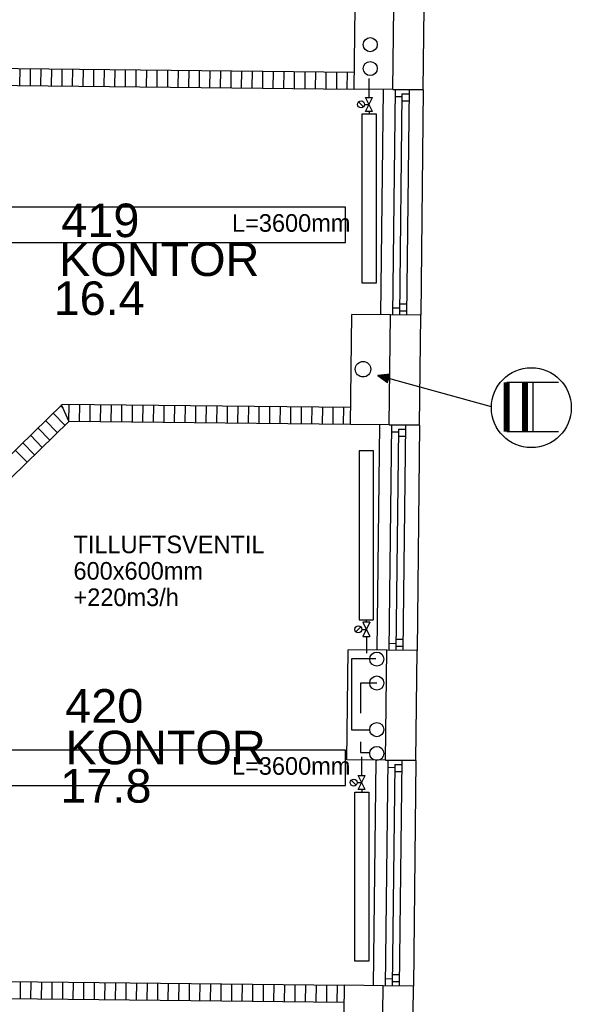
# Model space of a CAD drawing. Header units: millimetres. Extents: x 0 to 83130, y 0 to 53088.
# Tile 99 of 105: x 60756 to 64673, y 37872 to 44859. Entities that reach past the tile are written whole.
import ezdxf

# ---------------------------------------------------------------- set-up
doc = ezdxf.new("R2010")
doc.units = ezdxf.units.MM
doc.header["$LTSCALE"] = 50
doc.header["$MEASUREMENT"] = 0
doc.linetypes.add('V-V', pattern=[2, 1, 1])
doc.layers.get('0').update_dxf_attribs({"linetype": 'CONTINUOUS'})
for name, color, linetype in [('20604A200D001$0$832 Rominfo', 7, 'CONTINUOUS'), ('20604A200D001$0$A12-HEL1', 251, 'CONTINUOUS'), ('20604A200D001$0$A12-HEL3', 251, 'CONTINUOUS'), ('20604A200D001$0$A12-HEL4', 251, 'CONTINUOUS'), ('20604A200D001$0$A23-HEL1', 251, 'CONTINUOUS'), ('20604A200D001$0$A24-HEL2', 251, 'CONTINUOUS'), ('20604A200D001$0$A24-SKR1', 251, 'CONTINUOUS'), ('V061-', 1, 'CONTINUOUS'), ('V090-', 2, 'CONTINUOUS'), ('V091', 1, 'CONTINUOUS'), ('V100-', 6, 'CONTINUOUS'), ('V110', 1, 'CONTINUOUS'), ('V111', 3, 'CONTINUOUS'), ('xref', 7, 'CONTINUOUS')]:
    doc.layers.add(name, color=color, linetype=linetype)
doc.styles.add('20604A200D001$0$Arial', font='arial.ttf', dxfattribs={"height": 238.125})
doc.styles.add('FISO', font='fiso')

# ---------------------------------------------------------------- blocks, each defined once
blk = doc.blocks.new('VUN')
at = {"color": 0}
blk.add_circle((0, 0), 0.5, dxfattribs=at)
blk = doc.blocks.new('20604A200D001')
at = {"layer": '20604A200D001$0$A12-HEL1', "color": 7}
for points in [[(78805.3, 42033.8), (78787.8, 40433.9)], [(79090.3, 42030.7), (79072.8, 40430.8)], [(78779.3, 39654), (78761.9, 38054.1)], [(79064.3, 39650.9), (79046.8, 38051)], [(78753.4, 37274.1), (78735.9, 35674.2)], [(79038.3, 37271), (79020.9, 35671.1)]]:
    blk.add_lwpolyline(points, dxfattribs=at)
at = {"layer": '20604A200D001$0$A12-HEL3', "color": 7}
for points in [[(78600.3, 42036.1), (78608.8, 42816)], [(78875.3, 42033.1), (78600.3, 42036.1)], [(78574.3, 39656.2), (78582.8, 40436.2)], [(78857.8, 40433.2), (78582.8, 40436.2)], [(78849.3, 39653.2), (78574.3, 39656.2)], [(78548.4, 37276.4), (78556.9, 38056.3)], [(78831.9, 38053.3), (78556.9, 38056.3)], [(78823.4, 37273.4), (78548.4, 37276.4)], [(78522.4, 34896.5), (78530.9, 35676.5)], [(78805.9, 35673.5), (78530.9, 35676.5)]]:
    blk.add_lwpolyline(points, dxfattribs=at)
at = {"layer": '20604A200D001$0$A12-HEL4', "color": 7}
for points in [[(78875.3, 42033.1), (78883.8, 42813)], [(79090.3, 42030.7), (79098.8, 42810.7)], [(79090.3, 42030.7), (78875.3, 42033.1)], [(78875.3, 42033.1), (79090.3, 42030.7)], [(78849.3, 39653.2), (78857.8, 40433.2)], [(79072.8, 40430.8), (78857.8, 40433.2)], [(79064.3, 39650.9), (79072.8, 40430.8)], [(79064.3, 39650.9), (78849.3, 39653.2)], [(78849.3, 39653.2), (79064.3, 39650.9)], [(78823.4, 37273.4), (78831.9, 38053.3)], [(79046.8, 38051), (78831.9, 38053.3)], [(79038.3, 37271), (79046.8, 38051)], [(79038.3, 37271), (78823.4, 37273.4)], [(78823.4, 37273.4), (79038.3, 37271)], [(78797.4, 34893.5), (78805.9, 35673.5)], [(79020.9, 35671.1), (78805.9, 35673.5)], [(79012.4, 34891.2), (79020.9, 35671.1)]]:
    blk.add_lwpolyline(points, dxfattribs=at)
at = {"layer": '20604A200D001$0$A23-HEL1', "color": 7}
for points in [[(78890.3, 42032.9), (78872.8, 40433)], [(78939.9, 42002.4), (78922.8, 40432.5)], [(78939.9, 42002.4), (78989.9, 42001.8)], [(78990.3, 42031.8), (78972.8, 40431.9)], [(78889.7, 41982.9), (78939.7, 41982.4)], [(78939.4, 41952.4), (78989.4, 41951.8)], [(78873.4, 40483), (78923.4, 40482.5)], [(78923.1, 40462.5), (78973.1, 40461.9)], [(78923.7, 40512.5), (78973.7, 40511.9)], [(78864.3, 39653.1), (78846.9, 38053.2)], [(78914, 39622.5), (78896.9, 38052.6)], [(78914, 39622.5), (78964, 39622)], [(78964.3, 39652), (78946.8, 38052.1)], [(78863.8, 39603.1), (78913.8, 39602.5)], [(78913.4, 39572.5), (78963.4, 39572)], [(78847.4, 38103.1), (78897.4, 38102.6)], [(78897.2, 38082.6), (78947.2, 38082.1)], [(78897.7, 38132.6), (78947.7, 38132.1)], [(78838.4, 37273.2), (78820.9, 35673.3)], [(78888, 37242.7), (78870.9, 35672.7)], [(78888, 37242.7), (78938, 37242.1)], [(78938.3, 37272.1), (78920.9, 35672.2)], [(78837.8, 37223.2), (78887.8, 37222.7)], [(78887.5, 37192.7), (78937.5, 37192.1)], [(78821.4, 35723.3), (78871.4, 35722.7)], [(78871.2, 35702.7), (78921.2, 35702.2)], [(78871.8, 35752.7), (78921.8, 35752.2)]]:
    blk.add_lwpolyline(points, dxfattribs=at)
at = {"layer": '20604A200D001$0$A24-HEL2', "color": 7}
for points in [[(73391.7, 42212.9), (78601.6, 42156.1)], [(73384.4, 42093), (78600.3, 42036.1)], [(76526.1, 39798.6), (74782.4, 38097.5)], [(78575.6, 39776.2), (76526.1, 39798.6)], [(76574.4, 39678), (74830.8, 37976.9)], [(78574.3, 39656.2), (76574.4, 39678)], [(73085.7, 35735.8), (78530.9, 35676.5)], [(73081.7, 35615.9), (78529.6, 35556.5)]]:
    blk.add_lwpolyline(points, dxfattribs=at)
at = {"layer": '20604A200D001$0$A24-SKR1', "color": 7}
for points in [[(76226.5, 42062), (76227.8, 42182)], [(76301.5, 42061.2), (76302.8, 42181.1)], [(76376.5, 42060.3), (76377.8, 42180.3)], [(76451.5, 42059.5), (76452.8, 42179.5)], [(76526.5, 42058.7), (76527.8, 42178.7)], [(76601.4, 42057.9), (76602.8, 42177.9)], [(76676.4, 42057.1), (76677.8, 42177.1)], [(76751.4, 42056.2), (76752.8, 42176.2)], [(76826.4, 42055.4), (76827.7, 42175.4)], [(76901.4, 42054.6), (76902.7, 42174.6)], [(76976.4, 42053.8), (76977.7, 42173.8)], [(77051.4, 42053), (77052.7, 42173)], [(77126.4, 42052.2), (77127.7, 42172.1)], [(77201.4, 42051.3), (77202.7, 42171.3)], [(77276.4, 42050.5), (77277.7, 42170.5)], [(77351.4, 42049.7), (77352.7, 42169.7)], [(77426.4, 42048.9), (77427.7, 42168.9)], [(77501.4, 42048.1), (77502.7, 42168.1)], [(77576.4, 42047.2), (77577.7, 42167.2)], [(77651.4, 42046.4), (77652.7, 42166.4)], [(77726.4, 42045.6), (77727.7, 42165.6)], [(77801.4, 42044.8), (77802.7, 42164.8)], [(77876.4, 42044), (77877.7, 42164)], [(77951.4, 42043.2), (77952.7, 42163.2)], [(78026.4, 42042.3), (78027.7, 42162.3)], [(78101.4, 42041.5), (78102.7, 42161.5)], [(78176.4, 42040.7), (78177.7, 42160.7)], [(78251.3, 42039.9), (78252.7, 42159.9)], [(78326.3, 42039.1), (78327.7, 42159.1)], [(78401.3, 42038.2), (78402.7, 42158.2)], [(78476.3, 42037.4), (78477.6, 42157.4)], [(78551.3, 42036.6), (78552.6, 42156.6)], [(76533.5, 39770.7), (76515.9, 39788.6)], [(76521.1, 39798.6), (76574.4, 39678)], [(76575.5, 39678), (76576.8, 39798)], [(76650.5, 39677.2), (76651.8, 39797.2)], [(76725.5, 39676.4), (76726.8, 39796.4)], [(76800.5, 39675.6), (76801.8, 39795.6)], [(76875.5, 39674.8), (76876.8, 39794.7)], [(76950.5, 39673.9), (76951.8, 39793.9)], [(77025.5, 39673.1), (77026.8, 39793.1)], [(77100.5, 39672.3), (77101.8, 39792.3)], [(77175.5, 39671.5), (77176.8, 39791.5)], [(77250.5, 39670.7), (77251.8, 39790.7)], [(77325.4, 39669.8), (77326.8, 39789.8)], [(77400.4, 39669), (77401.8, 39789)], [(77475.4, 39668.2), (77476.7, 39788.2)], [(77550.4, 39667.4), (77551.7, 39787.4)], [(77625.4, 39666.6), (77626.7, 39786.6)], [(77700.4, 39665.8), (77701.7, 39785.7)], [(77775.4, 39664.9), (77776.7, 39784.9)], [(77850.4, 39664.1), (77851.7, 39784.1)], [(77925.4, 39663.3), (77926.7, 39783.3)], [(78000.4, 39662.5), (78001.7, 39782.5)], [(78075.4, 39661.7), (78076.7, 39781.7)], [(78150.4, 39660.8), (78151.7, 39780.8)], [(78225.4, 39660), (78226.7, 39780)], [(78300.4, 39659.2), (78301.7, 39779.2)], [(78375.4, 39658.4), (78376.7, 39778.4)], [(78450.4, 39657.6), (78451.7, 39777.6)], [(78525.4, 39656.8), (78526.7, 39776.7)], [(76546.2, 39650.4), (76462.3, 39736.2)], [(76439, 39545.5), (76355.1, 39631.3)], [(76492.6, 39597.9), (76408.7, 39683.7)], [(76385.4, 39493), (76301.4, 39578.8)], [(76331.8, 39440.6), (76247.8, 39526.4)], [(76278.2, 39388.1), (76194.2, 39473.9)], [(76230.8, 35581.5), (76232.1, 35701.5)], [(76305.8, 35580.7), (76307.1, 35700.7)], [(76380.8, 35579.9), (76382.1, 35699.9)], [(76455.8, 35579.1), (76457.1, 35699.1)], [(76530.8, 35578.3), (76532.1, 35698.3)], [(76605.8, 35577.4), (76607.1, 35697.4)], [(76680.8, 35576.6), (76682.1, 35696.6)], [(76755.8, 35575.8), (76757.1, 35695.8)], [(76830.8, 35575), (76832.1, 35695)], [(76905.8, 35574.2), (76907.1, 35694.2)], [(76980.7, 35573.4), (76982.1, 35693.4)], [(77055.7, 35572.5), (77057.1, 35692.5)], [(77130.7, 35571.7), (77132.1, 35691.7)], [(77205.7, 35570.9), (77207, 35690.9)], [(77280.7, 35570.1), (77282, 35690.1)], [(77355.7, 35569.3), (77357, 35689.3)], [(77430.7, 35568.5), (77432, 35688.4)], [(77505.7, 35567.6), (77507, 35687.6)], [(77580.7, 35566.8), (77582, 35686.8)], [(77655.7, 35566), (77657, 35686)], [(77730.7, 35565.2), (77732, 35685.2)], [(77805.7, 35564.4), (77807, 35684.4)], [(77880.7, 35563.5), (77882, 35683.5)], [(77955.7, 35562.7), (77957, 35682.7)], [(78030.7, 35561.9), (78032, 35681.9)], [(78105.7, 35561.1), (78107, 35681.1)], [(78180.7, 35560.3), (78182, 35680.3)], [(78255.7, 35559.5), (78257, 35679.4)], [(78330.7, 35558.6), (78332, 35678.6)], [(78405.7, 35557.8), (78407, 35677.8)], [(78480.7, 35557), (78482, 35677)]]:
    blk.add_lwpolyline(points, dxfattribs=at)
at = {"layer": '20604A200D001$0$832 Rominfo', "color": 7, "style": '20604A200D001$0$Arial'}
for s, p in [('419', (76520.5, 40985.2)), ('KONTOR', (76504.6, 40709.2)), ('16.4', (76466.5, 40432.6)), ('420', (76548.2, 37539.7)), ('KONTOR', (76549.6, 37244.2)), ('17.8', (76513.9, 36972.1))]:
    blk.add_text(s, height=238.12, dxfattribs=at).set_placement(p)

msp = doc.modelspace()

# ---------------------------------------------------------------- linework, layer by layer
at = {"layer": 'V091'}
for p, q in [((63383.63, 42343.7), (63298.77, 42333.91)), ((63367.31, 42284.98), (63383.63, 42343.7)), ((63298.77, 42333.91), (63367.31, 42284.98)), ((64104.89, 42112.1), (63298.77, 42333.91))]:
    msp.add_line(p, q, dxfattribs=at)
at = {"layer": 'V091', "color": 3}
for p, q in [((64215.13, 42285.94), (64581.93, 42285.94)), ((64398.37, 42285.94), (64398.37, 41935.49)), ((64215.13, 41935.49), (64581.93, 41935.49))]:
    msp.add_line(p, q, dxfattribs=at)
at = {"layer": 'V091'}
msp.add_circle((64388.83, 42105.57), 283.79, dxfattribs=at)
msp.add_solid([(63367.31, 42284.98), (63383.63, 42343.7), (63298.77, 42333.91)], dxfattribs=at)
at = {"layer": 'V100-', "linetype": 'V-V'}
for p, q in [((63236.62, 44307.61), (63236.62, 44440.18)), ((63236.62, 44207.61), (63236.62, 44189.84)), ((63217.36, 40582.44), (63217.36, 40600.21)), ((63217.36, 40482.44), (63217.36, 40362.44)), ((63285.69, 40324.31), (63112.47, 40324.31)), ((63112.47, 40324.31), (63112.47, 39818.72)), ((63291.15, 40151.68), (63176.97, 40151.68)), ((63176.97, 40151.68), (63176.97, 39937.12)), ((63112.47, 39818.72), (63241.56, 39818.72)), ((63176.97, 39734.25), (63176.97, 39659.24)), ((63176.97, 39659.24), (63244.95, 39659.24)), ((63184.7, 39494.98), (63184.7, 39628.1)), ((63184.7, 39394.98), (63184.7, 39377.22))]:
    msp.add_line(p, q, dxfattribs=at)
at = {"layer": 'V100-', "color": 1}
for p, q in [((63211.62, 44307.61), (63261.62, 44307.61)), ((63211.62, 44207.61), (63261.62, 44307.61)), ((63261.62, 44207.61), (63211.62, 44307.61)), ((63197.43, 44239.93), (63162.08, 44275.29)), ((63204.76, 44257.61), (63236.62, 44257.61)), ((63261.62, 44207.61), (63211.62, 44207.61)), ((63178.18, 40550.12), (63142.82, 40514.76)), ((63185.5, 40532.44), (63217.36, 40532.44)), ((63192.36, 40582.44), (63242.36, 40482.44)), ((63242.36, 40582.44), (63192.36, 40482.44)), ((63242.36, 40582.44), (63192.36, 40582.44)), ((63192.36, 40482.44), (63242.36, 40482.44)), ((63159.7, 39494.98), (63209.7, 39494.98)), ((63159.7, 39394.98), (63209.7, 39494.98)), ((63209.7, 39394.98), (63159.7, 39494.98)), ((63145.52, 39427.31), (63110.17, 39462.66)), ((63152.84, 39444.98), (63184.7, 39444.98)), ((63209.7, 39394.98), (63159.7, 39394.98))]:
    msp.add_line(p, q, dxfattribs=at)
for points in [[(63186.62, 44189.84), (63286.62, 44189.84), (63286.62, 42989.84), (63186.62, 42989.84)], [(63167.36, 40600.21), (63267.36, 40600.21), (63267.36, 41800.21), (63167.36, 41800.21)], [(63134.7, 39377.22), (63234.7, 39377.22), (63234.7, 38177.22), (63134.7, 38177.22)]]:
    msp.add_lwpolyline(points, close=True, dxfattribs=at)
for centre in [(63179.76, 44257.61), (63160.5, 40532.44), (63127.84, 39444.98)]:
    msp.add_circle(centre, 25, dxfattribs=at)
at = {"layer": 'V110'}
for points in [[(59469.83, 43277.47), (63069.83, 43277.47), (63069.83, 43527.47), (59469.83, 43527.47)], [(59469.62, 39424.46), (63069.62, 39424.46), (63069.62, 39674.46), (59469.62, 39674.46)]]:
    msp.add_lwpolyline(points, close=True, dxfattribs=at)

# ---------------------------------------------------------------- block references
at = {"layer": 'V090-', "color": 1, "xscale": 110, "yscale": 110, "zscale": 110}
msp.add_blockref('VUN', (63193.8, 42378.41), dxfattribs=at)
at = {"layer": 'V100-', "color": 1, "xscale": 100, "yscale": 100, "zscale": 100}
for p in [(63244.56, 44681.47), (63244.56, 44512.17), (63291.15, 40320.98), (63291.15, 40151.68), (63291.15, 39820.98), (63291.15, 39651.68)]:
    msp.add_blockref('VUN', p, dxfattribs=at)
at = {"layer": 'xref'}
msp.add_blockref('20604A200D001', (-15469.5, 2330.58), dxfattribs=at)

# ---------------------------------------------------------------- texts
at = {"layer": 'V061-', "color": 1, "style": 'FISO'}
for s, p in [('TILLUFTSVENTIL', (61137.97, 41072.69)), ('600x600mm', (61137.97, 40885.19)), ('+220m3/h', (61137.97, 40697.69))]:
    msp.add_text(s, height=125, dxfattribs=at).set_placement(p)
at = {"layer": 'V091', "color": 3, "style": 'FISO'}
msp.add_text('II', height=350, dxfattribs=at).set_placement((64148.74, 41935.95))
at = {"layer": 'V111', "color": 1, "style": 'FISO'}
for p in [(62263.41, 43353.61), (62263.21, 39500.59)]:
    msp.add_text('L=3600mm', height=125, dxfattribs=at).set_placement(p)

doc.saveas('drawing.dxf')
